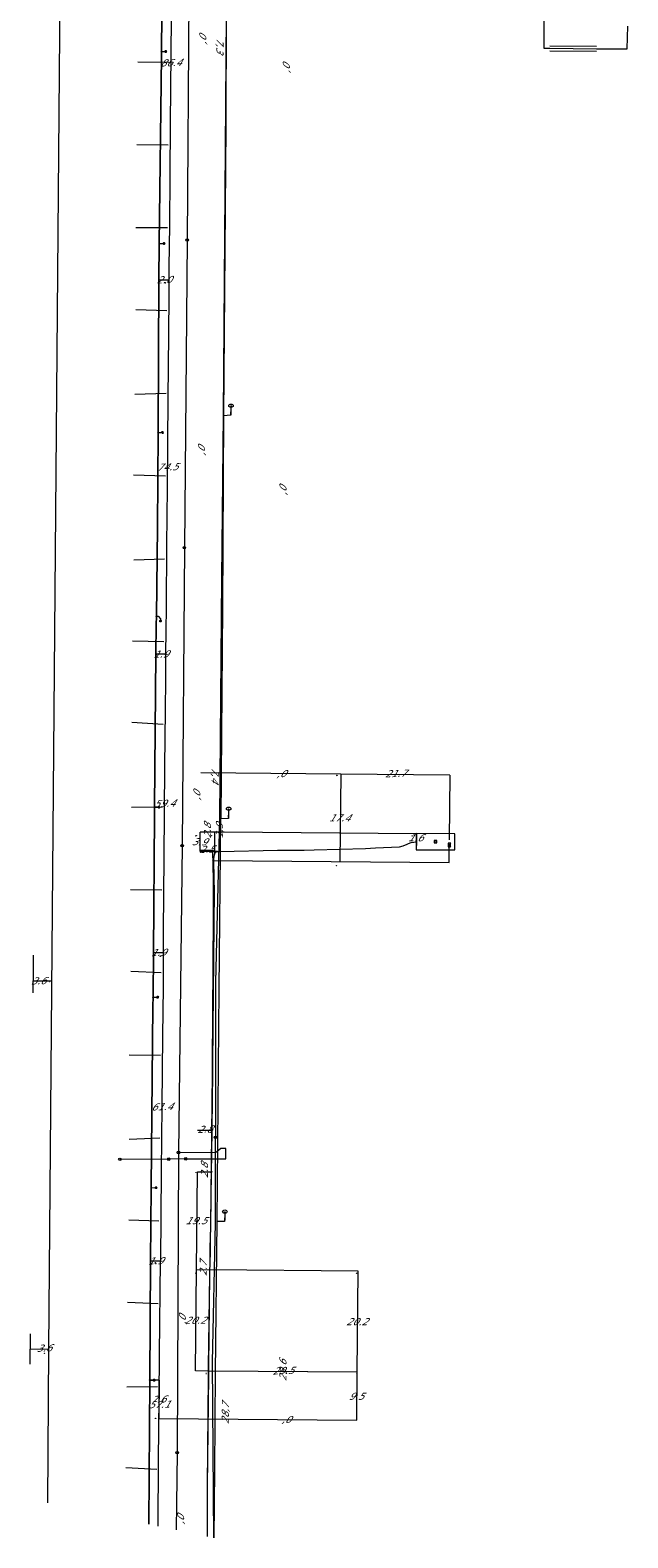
# Model space of a CAD drawing. Header units: metres. Extents: x 124576 to 133557, y 395865 to 402386.
# Tile 247 of 256: x 128139 to 128258, y 401670 to 401970. Entities that reach past the tile are written whole.
import ezdxf
from ezdxf.enums import TextEntityAlignment as Align

# ---------------------------------------------------------------- set-up
doc = ezdxf.new("R2010")
doc.units = ezdxf.units.M
doc.header["$MEASUREMENT"] = 0
for name, color, linetype, lineweight, true_color in [('LG_Datatransport_Blauw_Glas_Zuid', 3, 'Continuous', 13, 0x00ff00), ('LG_Datatransport_KPN_BV', 3, 'Continuous', 13, 0x00ff00), ('LG_Laag_Spanning', 7, 'Continuous', 13, 0x960000), ('LG_Laag_Spanning_Enexis_Netbeheer_BV', 7, 'Continuous', 13, 0x960000), ('LG_Midden_Spanning', 7, 'Continuous', 13, 0xd20000), ('LG_Midden_Spanning_Enexis_Netbeheer_BV', 7, 'Continuous', 13, 0xd20000), ('LG_Riool_Vrij_Verval_Gemeente_Tilburg_Ruimtelijke_Uitvoering', 7, 'Continuous', 13, 0xca00a0), ('LG_unet-4_Brabant_Water', 5, 'Continuous', 13, 0x0000ff)]:
    doc.layers.add(name, color=color, linetype=linetype, lineweight=lineweight, true_color=true_color)
for name, color, linetype, lineweight in [('LG_Datatransport_P_KPN_BV', 7, 'Continuous', 0), ('LG_Laag_Spanning_P_Enexis_Netbeheer_BV', 7, 'Continuous', 0), ('LG_Midden_Spanning_P_Enexis_Netbeheer_BV', 7, 'Continuous', 0), ('LG_Riool_Vrij_Verval_P_Gemeente_Tilburg_Ruimtelijke_Uitvoering', 7, 'Continuous', 0), ('LG_unet-4_P_Brabant_Water', 7, 'Continuous', 0), ('MV_Datatransport', 7, 'Continuous', 0), ('MV_Laag_Spanning', 7, 'Continuous', 0), ('MV_Laag_Spanning_lijn', 7, 'Continuous', 0), ('MV_Laag_Spanning_pijl', 7, 'Continuous', 0), ('MV_Midden_Spanning', 7, 'Continuous', 0), ('MV_Midden_Spanning_lijn', 7, 'Continuous', 0), ('MV_Midden_Spanning_pijl', 7, 'Continuous', 0), ('MV_unet-4', 7, 'Continuous', 0)]:
    doc.layers.add(name, color=color, linetype=linetype, lineweight=lineweight)
doc.styles.add('Klic_Annotatie', font='verdanai.ttf', dxfattribs={"oblique": 20, "height": 1.4})
doc.styles.add('Style-Arial', font='arial.ttf')
doc.styles.add('Style-Arial Narrow', font='ARIALN.TTF')

# ---------------------------------------------------------------- blocks, each defined once
blk = doc.blocks.new('Mof')
at = {"layer": 'LG_Laag_Spanning_P_Enexis_Netbeheer_BV'}
h = blk.add_hatch(color=256, dxfattribs=at)
edge = h.paths.add_edge_path()
edge.add_arc((0, 0), 2, 0, 360)
blk = doc.blocks.new('DeliveryPoint')
at = {"layer": 'LG_Laag_Spanning_P_Enexis_Netbeheer_BV', "flags": 128}
blk.add_lwpolyline([(-3.7, -2.5), (3.8, -2.5), (3.8, 2.5), (-3.7, 2.5), (-3.7, -2.5)], close=True, dxfattribs=at)
blk.add_lwpolyline([(-3.7, 2.5), (-3.7, 2.2), (0, 0), (3.8, 2.2)], dxfattribs=at)
blk = doc.blocks.new('Mof_1')
at = {"layer": 'LG_Midden_Spanning_P_Enexis_Netbeheer_BV'}
h = blk.add_hatch(color=256, dxfattribs=at)
edge = h.paths.add_edge_path()
edge.add_arc((0, 0), 2, 0, 360)
blk = doc.blocks.new('Streetlight')
at = {"layer": 'LG_Laag_Spanning_P_Enexis_Netbeheer_BV'}
for p, q in [((-1.8, 1.8), (-1.1, 1.1)), ((0, 2.5), (0, 1.5)), ((1.8, 1.8), (1.1, 1.1)), ((-1.1, -1.1), (-1.8, -1.8)), ((0, -1.5), (0, -2.5)), ((1.1, -1.1), (1.8, -1.8))]:
    blk.add_line(p, q, dxfattribs=at)
at = {"layer": 'LG_Laag_Spanning_P_Enexis_Netbeheer_BV', "flags": 128}
for points in [[(-2.5, 0), (-1.5, 0)], [(1.5, 0), (2.5, 0)]]:
    blk.add_lwpolyline(points, dxfattribs=at)
at = {"layer": 'LG_Laag_Spanning_P_Enexis_Netbeheer_BV'}
blk.add_circle((0, 0), 1.5, dxfattribs=at)
blk = doc.blocks.new('m_pijl')
at = {"layer": 'MV_Laag_Spanning_pijl'}
blk.add_hatch(color=7, dxfattribs=at).paths.add_polyline_path([(-1, -0.3), (-1, 0), (-1, 0.3), (0, 0)])
at = {"layer": 'MV_Laag_Spanning_pijl', "flags": 128}
blk.add_lwpolyline([(-1, 0), (-1, 0.3), (0, 0), (-1, -0.3), (-1, 0)], close=True, dxfattribs=at)
blk = doc.blocks.new('m_pijl_1')
at = {"layer": 'MV_Midden_Spanning_pijl'}
blk.add_hatch(color=7, dxfattribs=at).paths.add_polyline_path([(-1, -0.3), (-1, 0), (-1, 0.3), (0, 0)])
at = {"layer": 'MV_Midden_Spanning_pijl', "flags": 128}
blk.add_lwpolyline([(-1, 0), (-1, 0.3), (0, 0), (-1, -0.3), (-1, 0)], close=True, dxfattribs=at)
blk = doc.blocks.new('Klantstation')
at = {"layer": 'LG_Laag_Spanning_P_Enexis_Netbeheer_BV', "flags": 128}
blk.add_lwpolyline([(-2.5, -2.3), (2.5, -2.3), (2.5, 2.3), (-2.5, 2.3), (-2.5, -2.3)], close=True, dxfattribs=at)
at = {"layer": 'LG_Laag_Spanning_P_Enexis_Netbeheer_BV', "color": 7, "linetype": 'Continuous', "style": 'Style-Arial Narrow'}
blk.add_text('K', height=3.5, dxfattribs=at).set_placement((0, 0), align=Align.MIDDLE_CENTER)
blk = doc.blocks.new('Klantstation_1')
at = {"layer": 'LG_Midden_Spanning_P_Enexis_Netbeheer_BV', "flags": 128}
blk.add_lwpolyline([(-2.5, -2.3), (2.5, -2.3), (2.5, 2.3), (-2.5, 2.3), (-2.5, -2.3)], close=True, dxfattribs=at)
at = {"layer": 'LG_Midden_Spanning_P_Enexis_Netbeheer_BV', "color": 7, "linetype": 'Continuous', "style": 'Style-Arial Narrow'}
blk.add_text('K', height=3.5, dxfattribs=at).set_placement((0, 0), align=Align.MIDDLE_CENTER)
blk = doc.blocks.new('FireHydrant')
at = {"layer": 'LG_unet-4_P_Brabant_Water'}
blk.add_ellipse((0, 0), major_axis=(4.45, 0), ratio=0.727642, dxfattribs=at)
at = {"layer": 'LG_unet-4_P_Brabant_Water', "style": 'Style-Arial'}
blk.add_text('BK', height=2.5, dxfattribs=at).set_placement((0, 0), align=Align.MIDDLE_CENTER)
blk = doc.blocks.new('Afsluiter_2')
at = {"layer": 'LG_unet-4_P_Brabant_Water'}
blk.add_line((0, -2.5), (0, 2.5), dxfattribs=at)
blk.add_solid([(-0.25, 2.5), (0.25, 2.5), (-0.25, -2.5), (0.25, -2.5)], dxfattribs=at)
blk = doc.blocks.new('Onbekend_2')
at = {"layer": 'LG_Riool_Vrij_Verval_P_Gemeente_Tilburg_Ruimtelijke_Uitvoering'}
blk.add_hatch(color=256, dxfattribs=at).paths.add_polyline_path([(-0.3, -1.1, -0.262633), (0.2, 0.2), (0.6, 0.5, 0.379827), (0.7, 1.3), (0.7, 1.3, 0.228508), (0, 1.5), (0, 1.5, 0.459053), (-0.8, 0.8), (-1.3, 0.9, -0.414214), (-0.1, 2, -0.243799), (1.1, 1.5, -0.379827), (0.9, 0.1), (0.5, -0.2, 0.262633), (0.2, -1.1), (-0.2, -1.1)])
blk.add_circle((0, 0), 2.5, dxfattribs=at)
at = {"layer": 'LG_Riool_Vrij_Verval_P_Gemeente_Tilburg_Ruimtelijke_Uitvoering', "extrusion": (0, 0, -1)}
blk.add_solid([(0.3, -2.1), (-0.2, -2.1), (0.3, -1.5), (-0.2, -1.5)], dxfattribs=at)
blk = doc.blocks.new('Onbekend_3')
at = {"layer": 'LG_Datatransport_P_KPN_BV'}
blk.add_hatch(color=256, dxfattribs=at).paths.add_polyline_path([(-0.3, -1.1, -0.262633), (0.2, 0.2), (0.6, 0.5, 0.379827), (0.7, 1.3), (0.7, 1.3, 0.228508), (0, 1.5), (0, 1.5, 0.459053), (-0.8, 0.8), (-1.3, 0.9, -0.414214), (-0.1, 2, -0.243799), (1.1, 1.5, -0.379827), (0.9, 0.1), (0.5, -0.2, 0.262633), (0.2, -1.1), (-0.2, -1.1)])
blk.add_circle((0, 0), 2.5, dxfattribs=at)
at = {"layer": 'LG_Datatransport_P_KPN_BV', "extrusion": (0, 0, -1)}
blk.add_solid([(0.3, -2.1), (-0.2, -2.1), (0.3, -1.5), (-0.2, -1.5)], dxfattribs=at)

msp = doc.modelspace()

# ---------------------------------------------------------------- linework, layer by layer
at = {"layer": 'LG_Datatransport_Blauw_Glas_Zuid'}
for p, q in [((128242.4, 401967.2), (128251.7, 401967.1)), ((128242.4, 401966.2), (128251.7, 401966.1))]:
    msp.add_line(p, q, dxfattribs=at)
at = {"layer": 'LG_Datatransport_Blauw_Glas_Zuid', "flags": 128}
msp.add_lwpolyline([(128241.1, 401984.2), (128241.2, 401966.7), (128242.4, 401966.7), (128251.7, 401966.6), (128257.8, 401966.6), (128257.9, 401971.1)], dxfattribs=at)
at = {"layer": 'LG_Datatransport_KPN_BV', "flags": 128}
for points in [[(128178.02, 401973.39), (128177.42, 401893.85), (128177.09, 401861.17), (128176.7, 401813.51), (128175.91, 401780.9), (128175.9, 401750), (128175.9, 401749.99)], [(128175.55, 401670.31), (128175.32, 401705.23), (128175.89, 401732.97), (128175.9, 401749.69), (128175.9, 401749.99)]]:
    msp.add_lwpolyline(points, dxfattribs=at)
at = {"layer": 'LG_Laag_Spanning', "flags": 128}
msp.add_lwpolyline([(128223.48, 401807.17), (128223.48, 401807.17), (128223.48, 401807.17), (128223.48, 401807.18), (128223.48, 401807.18), (128223.48, 401807.18), (128223.48, 401807.18), (128223.49, 401807.18), (128223.49, 401807.18), (128223.49, 401807.18), (128223.49, 401807.18), (128223.49, 401807.18), (128223.51, 401810.35), (128223.51, 401810.36), (128223.51, 401810.36), (128223.51, 401810.36), (128223.51, 401810.36), (128223.51, 401810.36), (128223.51, 401810.36), (128223.51, 401810.36), (128223.51, 401810.36), (128223.51, 401810.36), (128223.51, 401810.36), (128223.5, 401810.36), (128223.5, 401810.37), (128215.87, 401810.42), (128215.87, 401810.42), (128215.87, 401810.42), (128215.87, 401810.42), (128215.86, 401810.42), (128215.86, 401810.42), (128215.86, 401810.42), (128215.86, 401810.42), (128215.86, 401810.42), (128215.86, 401810.42), (128215.86, 401810.42), (128215.86, 401810.42), (128215.86, 401810.42), (128215.83, 401807.24), (128215.83, 401807.24), (128215.83, 401807.24), (128215.83, 401807.24), (128215.84, 401807.24), (128215.84, 401807.24), (128215.84, 401807.24), (128215.84, 401807.24), (128215.84, 401807.24), (128215.84, 401807.23), (128215.84, 401807.23), (128215.84, 401807.23), (128215.84, 401807.23), (128223.48, 401807.17), (128223.48, 401807.17)], dxfattribs=at)
at = {"layer": 'LG_Laag_Spanning_Enexis_Netbeheer_BV'}
for p, q in [((128165.16, 401966.06), (128166.01, 401966.06)), ((128164.74, 401927.87), (128165.66, 401927.86)), ((128164.5, 401890.27), (128165.35, 401890.26)), ((128163.81, 401815.67), (128164.67, 401815.67)), ((128163.49, 401777.87), (128164.37, 401777.87)), ((128163.14, 401739.98), (128164.09, 401739.97)), ((128162.83, 401701.68), (128163.71, 401701.67))]:
    msp.add_line(p, q, dxfattribs=at)
at = {"layer": 'LG_Laag_Spanning_Enexis_Netbeheer_BV', "flags": 128}
for points in [[(128162.63, 401673.03), (128162.83, 401701.68), (128163, 401725.42), (128163.14, 401739.98), (128163.47, 401776.17), (128163.49, 401777.87), (128163.57, 401786.78), (128163.8, 401813.97), (128163.81, 401815.67), (128164.07, 401846.16), (128164.14, 401851.97), (128164.16, 401853.67), (128164.4, 401871.44), (128164.5, 401890.27), (128164.66, 401920.66), (128164.74, 401927.87), (128165.15, 401965.13), (128165.16, 401966.06), (128165.49, 402003.76), (128165.51, 402007.07), (128165.72, 402031.67)], [(128145.58, 402029.54), (128145.57, 402028.16), (128145.69, 402025.61), (128145.18, 402001.42), (128142.68, 401707.85), (128142.48, 401677.27)], [(128145.58, 402029.54), (128145.57, 402028.16), (128145.69, 402025.61), (128145.18, 402001.42), (128142.68, 401707.85), (128142.48, 401677.27)], [(128165.49, 402003.76), (128165.16, 401966.06), (128165.15, 401965.13), (128164.74, 401927.87), (128164.66, 401920.66), (128164.5, 401890.27), (128164.4, 401871.44), (128164.16, 401853.67), (128164.14, 401851.97), (128164.07, 401846.16), (128163.81, 401815.67), (128163.8, 401813.97), (128163.57, 401786.78), (128163.49, 401777.87), (128163.47, 401776.17), (128163.14, 401739.98), (128163, 401725.42), (128162.83, 401701.68), (128162.63, 401673.03)], [(128164.16, 401853.67), (128164.48, 401853.67), (128164.97, 401853.16), (128164.97, 401852.74)], [(128174.34, 401670.57), (128174.33, 401678.48), (128174.33, 401679.48), (128174.34, 401680.48), (128174.56, 401702.52), (128174.57, 401703.47), (128174.58, 401704.52), (128174.79, 401722.63), (128174.81, 401723.63), (128174.83, 401724.63), (128174.94, 401730.63), (128174.96, 401731.63), (128174.98, 401732.63), (128175.3, 401762.73), (128175.32, 401764.73), (128175.48, 401793.99), (128175.51, 401799.14), (128175.49, 401801.14), (128175.38, 401807.09)], [(128174.96, 401731.63), (128174.98, 401732.63), (128175.3, 401762.73), (128175.32, 401764.73), (128175.48, 401793.99), (128175.51, 401799.14), (128175.49, 401801.14), (128175.38, 401807.09)], [(128175.43, 401805.1), (128222.36, 401804.67), (128222.37, 401805.67), (128222.39, 401807.19), (128222.4, 401808.19)], [(128174.81, 401723.63), (128174.83, 401724.63), (128174.89, 401727.63), (128174.94, 401730.63), (128174.96, 401731.63)], [(128174.81, 401723.63), (128174.83, 401724.63), (128174.89, 401727.63), (128174.94, 401730.63), (128174.96, 401731.63)], [(128174.81, 401723.63), (128174.83, 401724.63), (128174.94, 401730.63), (128174.96, 401731.63)], [(128174.57, 401703.47), (128174.58, 401704.52), (128174.79, 401722.63), (128174.81, 401723.63)], [(128174.33, 401679.48), (128174.34, 401680.48), (128174.56, 401702.52), (128174.57, 401703.47)], [(128174.33, 401679.48), (128174.34, 401680.48), (128174.56, 401702.52), (128174.57, 401703.47)], [(128174.33, 401679.48), (128174.34, 401680.48), (128174.56, 401702.52), (128174.57, 401703.47)], [(128174.34, 401670.57), (128174.33, 401678.48), (128174.33, 401679.48)]]:
    msp.add_lwpolyline(points, dxfattribs=at)
at = {"layer": 'LG_Midden_Spanning', "flags": 128}
msp.add_lwpolyline([(128223.48, 401807.17), (128223.48, 401807.17), (128223.48, 401807.17), (128223.48, 401807.18), (128223.48, 401807.18), (128223.48, 401807.18), (128223.48, 401807.18), (128223.49, 401807.18), (128223.49, 401807.18), (128223.49, 401807.18), (128223.49, 401807.18), (128223.49, 401807.18), (128223.51, 401810.35), (128223.51, 401810.36), (128223.51, 401810.36), (128223.51, 401810.36), (128223.51, 401810.36), (128223.51, 401810.36), (128223.51, 401810.36), (128223.51, 401810.36), (128223.51, 401810.36), (128223.51, 401810.36), (128223.51, 401810.36), (128223.5, 401810.36), (128223.5, 401810.37), (128215.87, 401810.42), (128215.87, 401810.42), (128215.87, 401810.42), (128215.87, 401810.42), (128215.86, 401810.42), (128215.86, 401810.42), (128215.86, 401810.42), (128215.86, 401810.42), (128215.86, 401810.42), (128215.86, 401810.42), (128215.86, 401810.42), (128215.86, 401810.42), (128215.86, 401810.42), (128215.85, 401808.79), (128215.83, 401807.24), (128215.83, 401807.24), (128215.83, 401807.24), (128215.83, 401807.24), (128215.84, 401807.24), (128215.84, 401807.24), (128215.84, 401807.24), (128215.84, 401807.24), (128215.84, 401807.24), (128215.84, 401807.23), (128215.84, 401807.23), (128215.84, 401807.23), (128215.84, 401807.23), (128223.48, 401807.17), (128223.48, 401807.17)], dxfattribs=at)
at = {"layer": 'LG_Midden_Spanning_Enexis_Netbeheer_BV', "flags": 128}
for points in [[(128174.34, 401670.57), (128174.33, 401678.63), (128174.33, 401679.48), (128174.34, 401680.63), (128174.53, 401702.32), (128174.54, 401703.47), (128174.55, 401704.32), (128174.79, 401722.63), (128174.81, 401723.63), (128174.83, 401724.63), (128174.94, 401730.49), (128174.96, 401731.63), (128174.97, 401732.49), (128175.12, 401743.12), (128175.16, 401746.5), (128175.38, 401762.79), (128175.4, 401764.79), (128175.69, 401799.2), (128175.67, 401801.2), (128175.59, 401805.44), (128175.7, 401806.24), (128175.76, 401806.46), (128175.97, 401806.73), (128176.32, 401806.84), (128176.77, 401806.86), (128188.22, 401807.13), (128190.22, 401807.15), (128193.56, 401807.14), (128195.56, 401807.17), (128205.71, 401807.49), (128207.71, 401807.57), (128212.49, 401807.79), (128213.26, 401807.97), (128214, 401808.3), (128214.32, 401808.43), (128214.8, 401808.63), (128215.31, 401808.75), (128215.37, 401808.76), (128215.86, 401808.79)], [(128174.34, 401670.57), (128174.33, 401678.63), (128174.33, 401679.48), (128174.34, 401680.63), (128174.53, 401702.32), (128174.54, 401703.47), (128174.55, 401704.32), (128174.79, 401722.63), (128174.81, 401723.63), (128174.83, 401724.63), (128174.94, 401730.49), (128174.96, 401731.63), (128174.97, 401732.49), (128175.12, 401743.12), (128175.16, 401746.5), (128175.38, 401762.79), (128175.4, 401764.79), (128175.69, 401799.2), (128175.67, 401801.2), (128175.59, 401805.44), (128175.7, 401806.24), (128175.76, 401806.46), (128175.97, 401806.73), (128176.32, 401806.84), (128176.77, 401806.86), (128188.22, 401807.13), (128190.22, 401807.15), (128193.56, 401807.14), (128195.56, 401807.17), (128205.71, 401807.49), (128207.71, 401807.57), (128212.49, 401807.79), (128213.26, 401807.97), (128214, 401808.3), (128214.32, 401808.43), (128214.8, 401808.63), (128215.31, 401808.75), (128215.37, 401808.76), (128215.86, 401808.79)], [(128174.34, 401670.57), (128174.33, 401678.63), (128174.33, 401679.48), (128174.34, 401680.63), (128174.53, 401702.32), (128174.54, 401703.47), (128174.55, 401704.32), (128174.79, 401722.63), (128174.81, 401723.63), (128174.83, 401724.63), (128174.94, 401730.49), (128174.96, 401731.63), (128174.97, 401732.49), (128175.12, 401743.12), (128175.16, 401746.5), (128175.38, 401762.79), (128175.4, 401764.79), (128175.69, 401799.2), (128175.67, 401801.2), (128175.59, 401805.44), (128175.7, 401806.24), (128175.76, 401806.46), (128175.97, 401806.73), (128176.32, 401806.84), (128176.77, 401806.86), (128188.22, 401807.13), (128190.22, 401807.15), (128193.56, 401807.14), (128195.56, 401807.17), (128205.71, 401807.49), (128207.71, 401807.57), (128212.49, 401807.79), (128213.26, 401807.97), (128214, 401808.3), (128214.32, 401808.43), (128214.8, 401808.63), (128215.31, 401808.75), (128215.37, 401808.76), (128215.86, 401808.79)], [(128174.34, 401670.57), (128174.33, 401678.63), (128174.33, 401679.48), (128174.34, 401680.63), (128174.53, 401702.32), (128174.54, 401703.47), (128174.55, 401704.32), (128174.79, 401722.63), (128174.81, 401723.63), (128174.83, 401724.63), (128174.94, 401730.49), (128174.96, 401731.63), (128174.97, 401732.49), (128175.12, 401743.12), (128175.16, 401746.5), (128175.38, 401762.79), (128175.4, 401764.79), (128175.69, 401799.2), (128175.67, 401801.2), (128175.59, 401805.44), (128175.7, 401806.24), (128175.76, 401806.46), (128175.97, 401806.73), (128176.32, 401806.84), (128176.77, 401806.86), (128188.22, 401807.13), (128190.22, 401807.15), (128193.56, 401807.14), (128195.56, 401807.17), (128205.71, 401807.49), (128207.71, 401807.57), (128212.49, 401807.79), (128213.26, 401807.97), (128214, 401808.3), (128214.32, 401808.43), (128214.8, 401808.63), (128215.31, 401808.75), (128215.37, 401808.76), (128215.86, 401808.79)], [(128174.34, 401670.57), (128174.33, 401678.63), (128174.33, 401679.48), (128174.34, 401680.63), (128174.53, 401702.32), (128174.54, 401703.47), (128174.55, 401704.32), (128174.79, 401722.63), (128174.81, 401723.63), (128174.83, 401724.63), (128174.94, 401730.49), (128174.96, 401731.63), (128174.97, 401732.49), (128175.12, 401743.12), (128175.16, 401746.5), (128175.38, 401762.79), (128175.4, 401764.79), (128175.69, 401799.2), (128175.67, 401801.2), (128175.59, 401805.44), (128175.7, 401806.24), (128175.76, 401806.46), (128175.97, 401806.73), (128176.32, 401806.84), (128176.77, 401806.86), (128188.22, 401807.13), (128190.22, 401807.15), (128193.56, 401807.14), (128195.56, 401807.17), (128205.71, 401807.49), (128207.71, 401807.57), (128212.49, 401807.79), (128213.26, 401807.97), (128214, 401808.3), (128214.32, 401808.43), (128214.8, 401808.63), (128215.31, 401808.75), (128215.37, 401808.76), (128215.86, 401808.79)], [(128175.12, 401743.12), (128175.16, 401746.5), (128175.38, 401762.79), (128175.4, 401764.79), (128175.69, 401799.2), (128175.67, 401801.2), (128175.59, 401805.44), (128175.7, 401806.24), (128175.76, 401806.46), (128175.97, 401806.73), (128176.32, 401806.84), (128176.77, 401806.86), (128188.22, 401807.13), (128190.22, 401807.15), (128193.56, 401807.14), (128195.56, 401807.17), (128205.71, 401807.49), (128207.71, 401807.57), (128212.49, 401807.79), (128213.26, 401807.97), (128214, 401808.3), (128214.32, 401808.43), (128214.8, 401808.63), (128215.31, 401808.75), (128215.37, 401808.76), (128215.86, 401808.79)], [(128175.12, 401743.12), (128175.16, 401746.5), (128175.38, 401762.79), (128175.4, 401764.79), (128175.69, 401799.2), (128175.67, 401801.2), (128175.59, 401805.44), (128175.7, 401806.24), (128175.76, 401806.46), (128175.97, 401806.73), (128176.32, 401806.84), (128176.77, 401806.86), (128188.22, 401807.13), (128190.22, 401807.15), (128193.56, 401807.14), (128195.56, 401807.17), (128205.71, 401807.49), (128207.71, 401807.57), (128212.49, 401807.79), (128213.26, 401807.97), (128214, 401808.3), (128214.32, 401808.43), (128214.8, 401808.63), (128215.31, 401808.75), (128215.37, 401808.76), (128215.86, 401808.79)], [(128175.12, 401743.12), (128175.16, 401746.5), (128175.38, 401762.79), (128175.4, 401764.79), (128175.69, 401799.2), (128175.67, 401801.2), (128175.59, 401805.44), (128175.7, 401806.24), (128175.76, 401806.46), (128175.97, 401806.73), (128176.32, 401806.84), (128176.77, 401806.86), (128188.22, 401807.13), (128190.22, 401807.15), (128193.56, 401807.14), (128195.56, 401807.17), (128205.71, 401807.49), (128207.71, 401807.57), (128212.49, 401807.79), (128213.26, 401807.97), (128214, 401808.3), (128214.32, 401808.43), (128214.8, 401808.63), (128215.31, 401808.75), (128215.37, 401808.76), (128215.86, 401808.79)], [(128175.12, 401743.12), (128175.16, 401746.5), (128175.38, 401762.79), (128175.4, 401764.79), (128175.69, 401799.2), (128175.67, 401801.2), (128175.59, 401805.44), (128175.7, 401806.24), (128175.76, 401806.46), (128175.97, 401806.73), (128176.32, 401806.84), (128176.77, 401806.86), (128188.22, 401807.13), (128190.22, 401807.15), (128193.56, 401807.14), (128195.56, 401807.17), (128205.71, 401807.49), (128207.71, 401807.57), (128212.49, 401807.79), (128213.26, 401807.97), (128214, 401808.3), (128214.32, 401808.43), (128214.8, 401808.63), (128215.31, 401808.75), (128215.37, 401808.76), (128215.86, 401808.79)], [(128175.12, 401743.12), (128175.16, 401746.5), (128175.38, 401762.79), (128175.4, 401764.79), (128175.69, 401799.2), (128175.67, 401801.2), (128175.59, 401805.44), (128175.7, 401806.24), (128175.76, 401806.46), (128175.97, 401806.73), (128176.32, 401806.84), (128176.77, 401806.86), (128188.22, 401807.13), (128190.22, 401807.15), (128193.56, 401807.14), (128195.56, 401807.17), (128205.71, 401807.49), (128207.71, 401807.57), (128212.49, 401807.79), (128213.26, 401807.97), (128214, 401808.3), (128214.32, 401808.43), (128214.8, 401808.63), (128215.31, 401808.75), (128215.37, 401808.76), (128215.86, 401808.79)], [(128175.12, 401743.12), (128175.16, 401746.5), (128175.38, 401762.79), (128175.4, 401764.79), (128175.69, 401799.2), (128175.67, 401801.2), (128175.59, 401805.44), (128175.7, 401806.24), (128175.76, 401806.46), (128175.97, 401806.73), (128176.32, 401806.84), (128176.77, 401806.86), (128188.22, 401807.13), (128190.22, 401807.15), (128193.56, 401807.14), (128195.56, 401807.17), (128205.71, 401807.49), (128207.71, 401807.57), (128212.49, 401807.79), (128213.26, 401807.97), (128214, 401808.3), (128214.32, 401808.43), (128214.8, 401808.63), (128215.31, 401808.75), (128215.37, 401808.76), (128215.86, 401808.79)], [(128174.96, 401731.63), (128174.97, 401732.49), (128175.12, 401743.12)], [(128174.81, 401723.63), (128174.83, 401724.63), (128174.88, 401727.56), (128174.94, 401730.49), (128174.96, 401731.63)], [(128174.81, 401723.63), (128174.83, 401724.63), (128174.88, 401727.56), (128174.94, 401730.49), (128174.96, 401731.63)], [(128174.81, 401723.63), (128174.83, 401724.63), (128174.88, 401727.56), (128174.94, 401730.49), (128174.96, 401731.63)], [(128174.81, 401723.63), (128174.83, 401724.63), (128174.88, 401727.56), (128174.94, 401730.49), (128174.96, 401731.63)], [(128174.81, 401723.63), (128174.83, 401724.63), (128174.88, 401727.56), (128174.94, 401730.49), (128174.96, 401731.63)], [(128174.81, 401723.63), (128174.83, 401724.63), (128174.94, 401730.49), (128174.96, 401731.63)], [(128174.54, 401703.47), (128174.55, 401704.32), (128174.79, 401722.63), (128174.81, 401723.63)], [(128174.33, 401679.48), (128174.34, 401680.63), (128174.45, 401693.3), (128174.53, 401702.32), (128174.54, 401703.47)], [(128174.33, 401679.48), (128174.34, 401680.63), (128174.45, 401693.3), (128174.53, 401702.32), (128174.54, 401703.47)], [(128174.33, 401679.48), (128174.34, 401680.63), (128174.45, 401693.3), (128174.53, 401702.32), (128174.54, 401703.47)], [(128174.33, 401679.48), (128174.34, 401680.63), (128174.45, 401693.3), (128174.53, 401702.32), (128174.54, 401703.47)], [(128174.33, 401679.48), (128174.34, 401680.63), (128174.45, 401693.3), (128174.53, 401702.32), (128174.54, 401703.47)], [(128174.33, 401679.48), (128174.34, 401680.63), (128174.53, 401702.32), (128174.54, 401703.47)], [(128174.34, 401670.57), (128174.33, 401678.63), (128174.33, 401679.48)]]:
    msp.add_lwpolyline(points, dxfattribs=at)
at = {"layer": 'LG_Riool_Vrij_Verval_Gemeente_Tilburg_Ruimtelijke_Uitvoering'}
for p, q in [((128170.7, 401988.18), (128170.27, 401928.54)), ((128166.66, 401963.88), (128160.48, 401963.92)), ((128166.52, 401947.42), (128160.28, 401947.5)), ((128166.36, 401930.95), (128160.1, 401930.95)), ((128170.27, 401928.54), (128169.72, 401867.35)), ((128166.22, 401914.47), (128160.1, 401914.68)), ((128166.08, 401898.01), (128159.84, 401897.84)), ((128165.94, 401881.54), (128159.58, 401881.74)), ((128169.72, 401867.35), (128169.28, 401808.05)), ((128165.8, 401865.06), (128159.64, 401864.84)), ((128165.65, 401848.59), (128159.4, 401848.75)), ((128165.53, 401832.13), (128159.29, 401832.55)), ((128165.36, 401815.67), (128159.19, 401815.62)), ((128169.28, 401808.05), (128168.54, 401746.97)), ((128165.23, 401799.2), (128159.03, 401799.27)), ((128165.08, 401782.73), (128159.06, 401783.01)), ((128164.95, 401766.25), (128158.77, 401766.37)), ((128164.81, 401749.8), (128158.74, 401749.59)), ((128168.54, 401746.97), (128168.29, 401687.24)), ((128166.61, 401745.65), (128156.9, 401745.6)), ((128169.98, 401745.72), (128166.61, 401745.65)), ((128164.65, 401733.33), (128158.65, 401733.5)), ((128164.52, 401716.85), (128158.43, 401717.1)), ((128164.36, 401700.36), (128158.29, 401700.26)), ((128168.29, 401687.24), (128168.09, 401671.88)), ((128164.22, 401683.87), (128158.08, 401684.21))]:
    msp.add_line(p, q, dxfattribs=at)
at = {"layer": 'LG_Riool_Vrij_Verval_Gemeente_Tilburg_Ruimtelijke_Uitvoering', "flags": 128}
for points in [[(128177.96, 401746.66), (128177.95, 401747.78), (128176.98, 401747.78), (128175.9, 401746.88), (128168.54, 401746.97)], [(128169.98, 401745.72), (128177.95, 401745.69), (128177.96, 401746.66)]]:
    msp.add_lwpolyline(points, dxfattribs=at)
at = {"layer": 'LG_unet-4_Brabant_Water'}
for p, q in [((128178.99, 401895.58), (128178.99, 401894.08)), ((128178.52, 401815.37), (128178.5, 401813.87)), ((128177.76, 401735.21), (128177.74, 401733.71))]:
    msp.add_line(p, q, dxfattribs=at)
at = {"layer": 'LG_unet-4_Brabant_Water', "flags": 128}
for points in [[(128178.03, 401973.76), (128177.96, 401951.21), (128177.49, 401893.58)], [(128177.49, 401893.58), (128177.29, 401855.4), (128176.99, 401813.4)], [(128178.99, 401894.08), (128178.99, 401893.71), (128177.49, 401893.58)], [(128176.23, 401733.24), (128176.66, 401779.38), (128176.99, 401813.4)], [(128178.5, 401813.87), (128178.5, 401813.46), (128176.99, 401813.4)], [(128175.65, 401670.29), (128175.75, 401683.73), (128175.88, 401703.14), (128176.23, 401733.24)], [(128177.74, 401733.71), (128177.73, 401733.21), (128176.23, 401733.24)]]:
    msp.add_lwpolyline(points, dxfattribs=at)
at = {"layer": 'MV_Laag_Spanning_lijn'}
for p, q in [((128200.82, 401822.27), (128172.99, 401822.5)), ((128222.52, 401822.09), (128222.4, 401809.18)), ((128204.27, 401723.39), (128174.81, 401723.63)), ((128139.06, 401704.88), (128139.11, 401710.88)), ((128164.72, 401701.66), (128162.83, 401701.68)), ((128164.65, 401694.06), (128204.02, 401693.72))]:
    msp.add_line(p, q, dxfattribs=at)
at = {"layer": 'MV_Laag_Spanning_lijn', "flags": 128}
msp.add_lwpolyline([(128139.68, 401778.73), (128139.72, 401783.57), (128139.74, 401786.25)], dxfattribs=at)
at = {"layer": 'MV_Laag_Spanning_pijl'}
for p, q in [((128164.66, 401920.66), (128166.63, 401920.64)), ((128166, 401846.14), (128164.07, 401846.16)), ((128200.82, 401822.27), (128200.66, 401804.87)), ((128222.52, 401822.09), (128200.82, 401822.27)), ((128172.85, 401807.11), (128175.38, 401807.11)), ((128163.57, 401786.78), (128165.49, 401786.76)), ((128139.7, 401781.15), (128143.3, 401781.12)), ((128172.35, 401751.39), (128175.18, 401751.39)), ((128163, 401725.42), (128164.94, 401725.4)), ((128204.1, 401703.23), (128204.27, 401723.39)), ((128139.08, 401707.88), (128142.68, 401707.85)), ((128164.72, 401701.66), (128164.65, 401694.06)), ((128204.1, 401703.23), (128174.57, 401703.47)), ((128204.02, 401693.72), (128204.1, 401703.23))]:
    msp.add_line(p, q, dxfattribs=at)
at = {"layer": 'MV_Laag_Spanning_pijl', "flags": 128}
for points in [[(128167.42, 402007.05), (128167.4, 402005.89), (128167.35, 402001.09), (128167.29, 401995.7), (128167.13, 401979.63), (128166.9, 401951.73), (128166.81, 401941.34), (128166.73, 401931.53), (128166.66, 401923.14), (128166.63, 401920.64)], [(128166.63, 401920.64), (128166.61, 401917.49), (128166.54, 401909.72), (128166.44, 401897.1), (128166.28, 401879.27), (128166.16, 401867.81), (128166.07, 401855.35), (128166.04, 401850.88), (128166, 401846.14)], [(128166, 401846.14), (128165.95, 401841.09), (128165.9, 401835.02), (128165.79, 401823.78), (128165.64, 401805.64), (128165.53, 401791.11), (128165.49, 401786.76)], [(128165.49, 401786.76), (128165.47, 401783.42), (128165.47, 401779.89), (128165.35, 401770.21), (128165.22, 401756.26), (128165.1, 401743.26), (128164.94, 401725.4)], [(128164.48, 401672.64), (128164.57, 401685.71), (128164.69, 401698.28), (128164.77, 401706.82), (128164.94, 401725.4)]]:
    msp.add_lwpolyline(points, dxfattribs=at)
at = {"layer": 'MV_Midden_Spanning_lijn'}
for p, q in [((128175.73, 401810.73), (128175.7, 401806.24)), ((128215.87, 401810.41), (128177.66, 401810.72)), ((128176.32, 401806.84), (128172.85, 401806.87)), ((128174.54, 401703.47), (128171.96, 401703.5))]:
    msp.add_line(p, q, dxfattribs=at)
at = {"layer": 'MV_Midden_Spanning_pijl'}
for p, q in [((128172.85, 401806.87), (128172.88, 401810.75)), ((128175.73, 401810.73), (128172.88, 401810.75)), ((128177.66, 401810.72), (128175.73, 401810.73)), ((128215.86, 401808.79), (128215.87, 401810.41)), ((128172.13, 401723.66), (128172.3, 401743.15)), ((128172.3, 401743.15), (128175.12, 401743.12)), ((128171.96, 401703.5), (128172.13, 401723.66)), ((128172.13, 401723.66), (128174.81, 401723.63)), ((128204.1, 401703.23), (128174.54, 401703.47)), ((128204.02, 401693.72), (128204.1, 401703.23))]:
    msp.add_line(p, q, dxfattribs=at)

# ---------------------------------------------------------------- block references
at = {"layer": 'LG_Datatransport_P_KPN_BV', "xscale": 0.1, "yscale": 0.1, "zscale": 0.1}
msp.add_blockref('Onbekend_3', (128175.9, 401749.99), dxfattribs=at)
msp.add_blockref('Onbekend_3', (128175.9, 401749.99), dxfattribs=at)
at = {"layer": 'LG_Laag_Spanning_P_Enexis_Netbeheer_BV', "xscale": 0.1, "yscale": 0.1, "zscale": 0.1}
for name, p in [('Mof', (128165.16, 401966.06)), ('Streetlight', (128166.01, 401966.06)), ('Mof', (128164.74, 401927.87)), ('Streetlight', (128165.66, 401927.86)), ('Mof', (128164.5, 401890.27)), ('Streetlight', (128165.35, 401890.26)), ('Mof', (128164.16, 401853.67)), ('Mof', (128163.81, 401815.67)), ('Klantstation', (128219.67, 401808.8)), ('Mof', (128175.43, 401805.1)), ('Mof', (128163.49, 401777.87)), ('Mof', (128163.14, 401739.98)), ('Mof', (128162.83, 401701.68))]:
    msp.add_blockref(name, p, dxfattribs=at)
for name, p, rotation in [('Streetlight', (128164.97, 401852.74), 91), ('Streetlight', (128164.67, 401815.67), 1), ('Mof', (128175.38, 401807.09), 2), ('DeliveryPoint', (128222.4, 401808.19), 271), ('Streetlight', (128164.37, 401777.87), 1), ('Streetlight', (128164.09, 401739.97), 1), ('Streetlight', (128163.71, 401701.67), 1)]:
    msp.add_blockref(name, p, dxfattribs=dict(at, rotation=rotation))
at = {"layer": 'LG_Midden_Spanning_P_Enexis_Netbeheer_BV', "xscale": 0.1, "yscale": 0.1, "zscale": 0.1}
msp.add_blockref('Klantstation_1', (128219.67, 401808.8), dxfattribs=at)
at = {"layer": 'LG_Midden_Spanning_P_Enexis_Netbeheer_BV', "xscale": 0.1, "yscale": 0.1, "zscale": 0.1, "rotation": 358}
msp.add_blockref('Mof_1', (128175.12, 401743.12), dxfattribs=at)
msp.add_blockref('Mof_1', (128175.12, 401743.12), dxfattribs=at)
msp.add_blockref('Mof_1', (128175.12, 401743.12), dxfattribs=at)
at = {"layer": 'LG_Riool_Vrij_Verval_P_Gemeente_Tilburg_Ruimtelijke_Uitvoering', "xscale": 0.1, "yscale": 0.1, "zscale": 0.1}
for p in [(128170.27, 401928.54), (128169.72, 401867.35), (128169.28, 401808.05), (128156.9, 401745.6), (128166.61, 401745.65), (128168.54, 401746.97), (128169.98, 401745.72), (128168.29, 401687.24)]:
    msp.add_blockref('Onbekend_2', p, dxfattribs=at)
at = {"layer": 'LG_unet-4_P_Brabant_Water', "xscale": 0.1, "yscale": 0.1, "zscale": 0.1}
for name, p in [('FireHydrant', (128178.99, 401895.58)), ('Afsluiter_2', (128178.99, 401894.08)), ('FireHydrant', (128178.52, 401815.37)), ('Afsluiter_2', (128178.5, 401813.87)), ('FireHydrant', (128177.76, 401735.21)), ('Afsluiter_2', (128177.74, 401733.71))]:
    msp.add_blockref(name, p, dxfattribs=at)
at = {"layer": 'MV_Laag_Spanning_pijl', "xscale": 0.1, "yscale": 0.1, "zscale": 0.1}
for p in [(128166, 401920), (128175, 401807), (128165, 401786), (128143, 401781), (128175, 401751), (128164, 401725), (128142, 401707)]:
    msp.add_blockref('m_pijl', p, dxfattribs=at)
for p, rotation in [((128166, 401920), 270), ((128164, 401846), 179), ((128166, 401846), 270), ((128200, 401822), 179), ((128200, 401804), 270), ((128165, 401786), 270), ((128164, 401725), 89), ((128164, 401725), 270), ((128204, 401723), 89), ((128174, 401703), 179), ((128204, 401703), 89), ((128164, 401694), 270)]:
    msp.add_blockref('m_pijl', p, dxfattribs=dict(at, rotation=rotation))
at = {"layer": 'MV_Midden_Spanning_pijl', "xscale": 0.1, "yscale": 0.1, "zscale": 0.1}
for p, rotation in [((128172, 401810), 89), ((128172, 401810), 179), ((128175, 401810), 179), ((128215, 401810), 89), ((128172, 401743), 89), ((128172, 401723), 89), ((128174, 401703), 179), ((128204, 401703), 89)]:
    msp.add_blockref('m_pijl_1', p, dxfattribs=dict(at, rotation=rotation))
for p in [(128175, 401743), (128174, 401723)]:
    msp.add_blockref('m_pijl_1', p, dxfattribs=at)

# ---------------------------------------------------------------- texts
at = {"layer": 'MV_Datatransport', "style": 'Klic_Annotatie', "oblique": 20}
for s, rotation, p in [('7,3', 269.5, (128176.81, 401967.31)), ('7,4', 269.4, (128175.86, 401822.12)), ('28,7', 89.5, (128177.86, 401695.01))]:
    msp.add_text(s, height=1.4, rotation=rotation, dxfattribs=at).set_placement(p, align=Align.MIDDLE_CENTER)
at = {"layer": 'MV_Laag_Spanning', "style": 'Klic_Annotatie', "oblique": 20}
for s, p in [('86.4', (128167, 401963.84)), ('2.0', (128165.65, 401920.65)), ('74.5', (128166.32, 401883.39)), ('1.9', (128165.03, 401846.15)), ('21.7', (128211.68, 401822.38)), ('59.4', (128165.73, 401816.45)), ('2.5', (128174.12, 401807.31)), ('1.9', (128164.53, 401786.77)), ('3.6', (128140.67, 401781.13)), ('61.4', (128165.22, 401756.08)), ('2.8', (128173.76, 401751.59)), ('1.9', (128163.97, 401725.41)), ('3.6', (128141.79, 401708.05)), ('29.5', (128189.33, 401703.55)), ('7.6', (128164.49, 401697.86)), ('57.1', (128164.68, 401696.84))]:
    msp.add_text(s, height=1.4, rotation=2, dxfattribs=at).set_placement(p, align=Align.MIDDLE_CENTER)
for s, p in [('17.4', (128200.54, 401813.57)), ('20.2', (128203.98, 401713.31)), ('9.5', (128203.86, 401698.47))]:
    msp.add_text(s, height=1.4, dxfattribs=at).set_placement(p, align=Align.MIDDLE_CENTER)
at = {"layer": 'MV_Midden_Spanning', "style": 'Klic_Annotatie', "oblique": 20}
for s, rotation, p in [('2.8', 90, (128174.31, 401810.94)), ('1.9', 90, (128176.7, 401810.92)), ('3.9', 359, (128172.67, 401808.81)), ('2.8', 90, (128173.71, 401743.34)), ('2.7', 90, (128173.47, 401723.84)), ('29.6', 90, (128189.32, 401703.55))]:
    msp.add_text(s, height=1.4, rotation=rotation, dxfattribs=at).set_placement(p, align=Align.MIDDLE_CENTER)
for s, p in [('1.6', (128215.66, 401809.6)), ('19.5', (128172.02, 401733.41)), ('20.2', (128171.85, 401713.58)), ('9.5', (128203.86, 401698.47))]:
    msp.add_text(s, height=1.4, dxfattribs=at).set_placement(p, align=Align.MIDDLE_CENTER)
at = {"layer": 'MV_unet-4', "style": 'Klic_Annotatie', "oblique": 20}
for rotation, p in [(88.4, (128173.36, 401968.37)), (90, (128189.99, 401962.66)), (88.4, (128173.11, 401886.59)), (90, (128189.33, 401878.67)), (88.4, (128172.19, 401817.98)), (88.4, (128169.31, 401713.66)), (88.4, (128168.96, 401673.89))]:
    msp.add_text(',0', height=1.4, rotation=rotation, dxfattribs=at).set_placement(p, align=Align.MIDDLE_CENTER)
for p in [(128188.95, 401822.37), (128189.95, 401693.84)]:
    msp.add_text(',0', height=1.4, dxfattribs=at).set_placement(p, align=Align.MIDDLE_CENTER)

doc.saveas('drawing.dxf')
